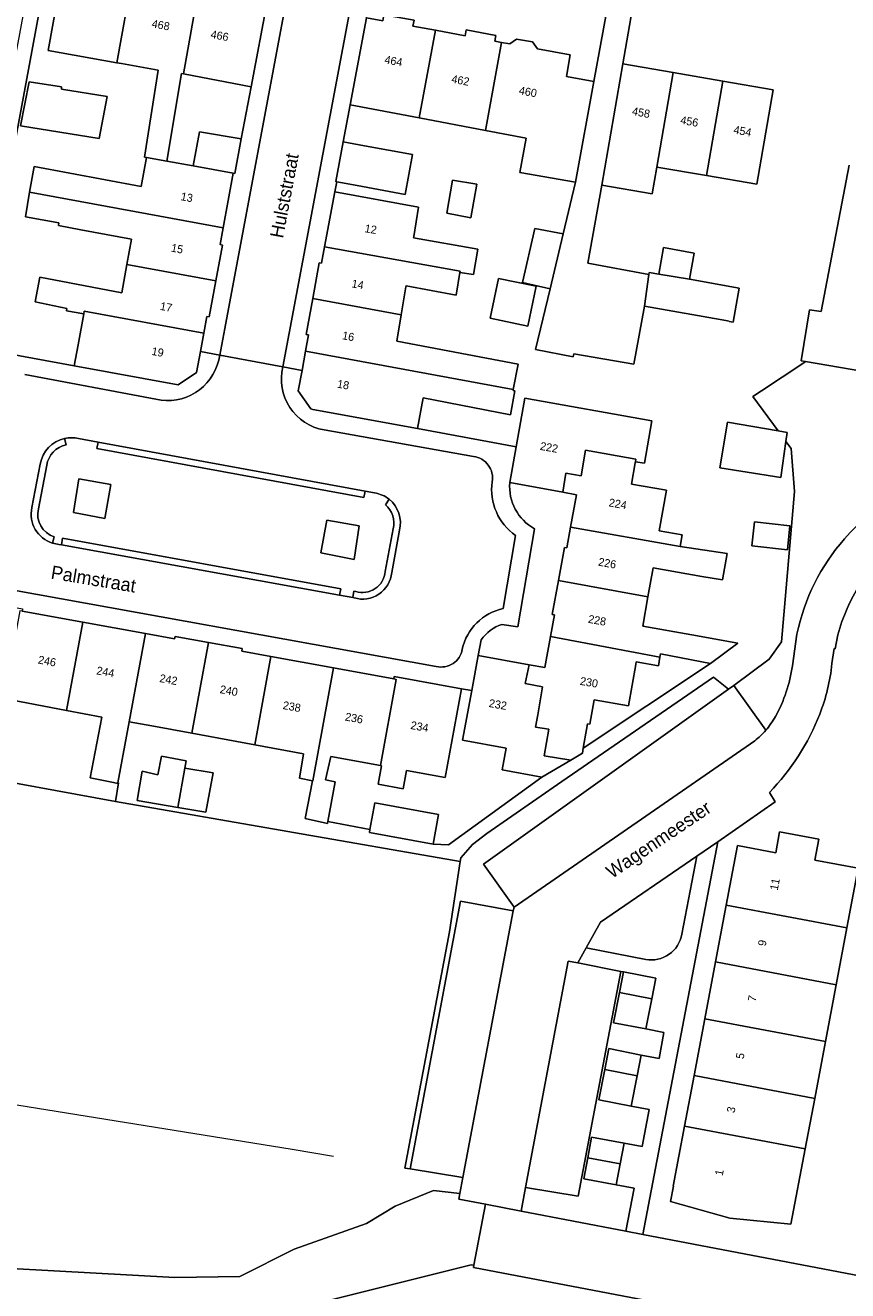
# Model space of a CAD drawing. Header units: metres. Extents: x 151448 to 154749, y 463108 to 465296.
# Tile 159 of 256: x 153050 to 153127, y 463218 to 463336. Entities that reach past the tile are written whole.
import ezdxf
from ezdxf.enums import TextEntityAlignment as Align

# ---------------------------------------------------------------- set-up
doc = ezdxf.new("R2010")
doc.units = ezdxf.units.M
for name, color, linetype, lineweight in [('B-PV-GR-GROENVOORZIENING-GV', 253, 'Continuous', 9), ('B-PV-GR-HAAG-GV', 253, 'Continuous', 9), ('B-PV-IE-TERREINAFSCHEIDING_KUNSTMATIG_HEKWERK-G', 253, 'Continuous', 9), ('B-PV-IE-TERREINAFSCHEIDING_KUNSTMATIG_MUUR-G', 253, 'Continuous', 9), ('B-PV-KW-KUNSTWERK_GELUIDSWERING_SCHERM-G', 253, 'Continuous', 9), ('B-PV-OG-BEBOUWING-GV', 1, 'Continuous', 9), ('B-PV-OG-BEBOUWING-T18', 2, 'Continuous', 9), ('B-PV-OG-TERREIN_BEGROEID-GV', 253, 'Continuous', 9), ('B-PV-OG-TERREIN_ERF-GV', 253, 'Continuous', 9), ('B-PV-OG-TOPOGRAFIE-T18', 2, 'Continuous', 9), ('B-PV-VH-HALFVERHARDING_GRIND-GV', 253, 'Continuous', 9), ('B-PV-VH-ONVERHARD_ZAND-GV', 253, 'Continuous', 9), ('B-PV-VH-OPENVERHARDING_BETONELEMENT-GV', 253, 'Continuous', 9), ('B-PV-VH-OPENVERHARDING_BETONSTRAATSTEEN-GV', 253, 'Continuous', 9), ('B-PV-VH-OPENVERHARDING_STRAATBAKSTEEN-GV', 253, 'Continuous', 9), ('B-PV-VH-OPENVERHARDING_TEGEL-GV', 253, 'Continuous', 9)]:
    doc.layers.add(name, color=color, linetype=linetype, lineweight=lineweight)
doc.styles.add('Drong', font='txt', dxfattribs={"height": 1.8})

msp = doc.modelspace()

# ---------------------------------------------------------------- linework, layer by layer
at = {"layer": 'B-PV-GR-GROENVOORZIENING-GV', "flags": 128}
for points in [[(153122.818, 463304.363), (153122.559, 463304.191), (153118.725, 463301.649), (153117.914, 463301.111), (153120.262, 463297.906), (153121.117, 463297.761), (153120.993, 463296.907), (153121.475, 463296.248), (153121.8, 463292.243), (153120.57, 463278.183), (153119.43, 463276.571), (153116.129, 463274.124), (153119.102, 463269.937)], [(153136.995, 463294.017), (153137.758, 463298.18), (153138.315, 463301.22), (153138.404, 463301.704), (153122.818, 463304.363)], [(153053.792, 463296.597), (153053.658, 463297.192)], [(153051.381, 463294.786), (153050.606, 463290.734)], [(153051.202, 463290.608), (153051.981, 463294.68)], [(153083.953, 463291.505), (153083.605, 463291.001)], [(153052.532, 463287.414), (153052.687, 463288.005)], [(153084.324, 463288.744), (153083.588, 463284.754)], [(153084.192, 463284.669), (153084.92, 463288.613)], [(153080.827, 463282.894), (153080.664, 463282.923), (153080.555, 463282.323), (153080.686, 463282.299)], [(153121.593, 463275.944), (153122.023, 463278.917)], [(153111.276, 463250.899), (153112.661, 463258.195), (153103.679, 463252.012), (153102.353, 463249.608)], [(153102.353, 463249.608), (153107.906, 463248.54)]]:
    msp.add_lwpolyline(points, dxfattribs=at)
at = {"layer": 'B-PV-GR-GROENVOORZIENING-GV'}
for points in [[(153053.658, 463297.192, 0.3072779), (153051.381, 463294.786)], [(153051.981, 463294.68, -0.307399), (153053.792, 463296.597)], [(153126.46, 463287.813, -0.1626806), (153136.995, 463294.017)], [(153050.606, 463290.734, 0.3943224), (153052.532, 463287.414)], [(153052.687, 463288.005, -0.3929061), (153051.202, 463290.608)], [(153083.605, 463291.001, -0.2883866), (153084.324, 463288.744)], [(153084.92, 463288.613, 0.2915068), (153083.953, 463291.505)], [(153122.023, 463278.917, -0.1302803), (153126.46, 463287.813)], [(153080.686, 463282.299, 0.467953), (153084.192, 463284.669)], [(153083.588, 463284.754, -0.4758808), (153080.827, 463282.894)], [(153120.011, 463271.229, 0.0928976), (153121.593, 463275.944)], [(153119.102, 463269.937, 0.0504074), (153120.011, 463271.229)], [(153107.906, 463248.54, 0.4169837), (153111.276, 463250.899)]]:
    msp.add_lwpolyline(points, format="xyb", dxfattribs=at)
at = {"layer": 'B-PV-GR-GROENVOORZIENING-GV', "flags": 128}
for points in [[(153056.663, 463296.252), (153081.603, 463291.665), (153081.718, 463292.264), (153056.774, 463296.852)], [(153079.427, 463283.148), (153053.458, 463287.863), (153053.349, 463287.263), (153079.322, 463282.547)], [(153095.54, 463253.063), (153095.609, 463253.429), (153092.757, 463257.449), (153115.642, 463273.777), (153114.233, 463274.909), (153100.073, 463265.156), (153093.069, 463260.288), (153091.74, 463259.266), (153090.637, 463258.021), (153090.586, 463257.679), (153089.6, 463251.113), (153085.42, 463229.049), (153085.904, 463228.97), (153090.626, 463253.98)], [(153104.075, 463238.267), (153104.455, 463240.208), (153107.489, 463239.613), (153109.167, 463239.284), (153109.602, 463241.716), (153107.924, 463242.044), (153104.902, 463242.634), (153105.453, 463245.456), (153105.827, 463247.374), (153105.568, 463247.425), (153101.59, 463226.425), (153096.673, 463227.229), (153096.26, 463225.039), (153106.049, 463223.169), (153106.835, 463227.178), (153105.159, 463227.489), (153102.13, 463228.051), (153102.491, 463229.998), (153102.853, 463231.946), (153105.882, 463231.385), (153107.571, 463231.072), (153108.221, 463234.52), (153106.554, 463234.846), (153103.521, 463235.44)]]:
    msp.add_lwpolyline(points, close=True, dxfattribs=at)
at = {"layer": 'B-PV-GR-HAAG-GV', "flags": 128}
for points in [[(153056.663, 463296.252), (153081.603, 463291.665), (153081.718, 463292.264), (153056.774, 463296.852)], [(153053.458, 463287.863), (153053.349, 463287.263), (153079.322, 463282.547), (153079.427, 463283.148)]]:
    msp.add_lwpolyline(points, close=True, dxfattribs=at)
for points in [[(153083.953, 463291.505), (153083.605, 463291.001)], [(153084.324, 463288.744), (153083.588, 463284.754)], [(153084.192, 463284.669), (153084.92, 463288.613)], [(153080.827, 463282.894), (153080.664, 463282.923), (153080.555, 463282.323), (153080.686, 463282.299)]]:
    msp.add_lwpolyline(points, dxfattribs=at)
at = {"layer": 'B-PV-GR-HAAG-GV'}
for points in [[(153083.605, 463291.001, -0.2883866), (153084.324, 463288.744)], [(153084.92, 463288.613, 0.2915068), (153083.953, 463291.505)], [(153080.686, 463282.299, 0.467953), (153084.192, 463284.669)], [(153083.588, 463284.754, -0.4758808), (153080.827, 463282.894)]]:
    msp.add_lwpolyline(points, format="xyb", dxfattribs=at)
at = {"layer": 'B-PV-IE-TERREINAFSCHEIDING_KUNSTMATIG_HEKWERK-G', "flags": 128}
for points in [[(153120.262, 463297.906), (153117.914, 463301.111)], [(153116.129, 463274.124), (153119.43, 463276.571), (153120.57, 463278.183), (153121.8, 463292.243)], [(153090.586, 463257.679), (153090.637, 463258.021), (153091.74, 463259.266), (153093.069, 463260.288), (153100.073, 463265.156), (153114.233, 463274.909), (153115.642, 463273.777)], [(153085.42, 463229.049), (153089.6, 463251.113), (153090.586, 463257.679)]]:
    msp.add_lwpolyline(points, dxfattribs=at)
at = {"layer": 'B-PV-IE-TERREINAFSCHEIDING_KUNSTMATIG_MUUR-G', "flags": 128}
msp.add_lwpolyline([(153101.341, 463321.116), (153100.182, 463316.297)], dxfattribs=at)
at = {"layer": 'B-PV-KW-KUNSTWERK_GELUIDSWERING_SCHERM-G', "flags": 128}
msp.add_lwpolyline([(152839.87, 463272.223), (152846.259, 463269.959), (152862.885, 463260.259), (152868.859, 463255.739), (152873.862, 463252.173), (152887.128, 463241.862), (152896.385, 463232.87), (152904.847, 463225.371), (152906.198, 463224.833), (152907.968, 463224.611), (152909.086, 463224.859), (152934.702, 463231.29), (152960.857, 463238.308), (152969.599, 463240.35), (152973.711, 463241.226), (152984.511, 463242.528), (152987.925, 463242.644), (152998.115, 463242.724), (153006.849, 463241.91), (153010.422, 463241.435), (153036.412, 463237.025), (153074.896, 463230.836), (153078.757, 463230.172)], dxfattribs=at)
at = {"layer": 'B-PV-OG-BEBOUWING-GV', "flags": 128}
for points in [[(153059.989, 463340.399), (153059.77, 463340.438), (153059.867, 463340.98), (153057.106, 463341.475), (153057.009, 463340.933), (153053.576, 463341.549), (153052.12, 463333.428), (153058.533, 463332.279)], [(153061.3, 463323.438), (153063.194, 463323.092), (153064.563, 463331.262), (153064.745, 463331.227), (153066.19, 463339.287), (153063.811, 463339.714), (153063.908, 463340.255), (153061.147, 463340.75), (153061.05, 463340.209), (153059.989, 463340.399), (153058.533, 463332.279), (153058.954, 463332.203), (153062.388, 463331.587), (153061.109, 463323.472)], [(153071.066, 463330.029), (153072.603, 463338.137), (153071.109, 463338.405), (153071.206, 463338.947), (153068.445, 463339.442), (153068.348, 463338.9), (153066.19, 463339.287), (153064.745, 463331.227)], [(153088.263, 463335.303), (153086.173, 463335.685), (153086.274, 463336.236), (153083.457, 463336.751), (153083.356, 463336.2), (153081.851, 463336.475), (153080.312, 463328.34), (153086.768, 463327.119)], [(153086.768, 463327.119), (153092.948, 463325.95), (153094.45, 463334.173), (153093.808, 463334.29), (153093.906, 463334.826), (153091.154, 463335.333), (153091.055, 463334.793), (153088.263, 463335.303)], [(153094.45, 463334.173), (153092.948, 463325.95), (153096.756, 463325.229), (153096.151, 463322.03), (153101.341, 463321.116), (153103.069, 463330.536), (153100.497, 463331.005), (153100.862, 463333.002), (153097.799, 463333.561), (153097.336, 463334.214), (153095.831, 463334.48), (153095.211, 463334.034)], [(153110.469, 463331.363), (153105.768, 463332.175), (153103.808, 463320.856), (153108.515, 463320.041), (153108.945, 463322.535)], [(153115.088, 463330.566), (153110.469, 463331.363), (153108.945, 463322.535), (153113.564, 463321.738)], [(153113.564, 463321.738), (153118.265, 463320.926), (153119.788, 463329.755), (153115.088, 463330.566)], [(153057.625, 463329.118), (153053.355, 463329.822), (153053.355, 463330.011), (153050.355, 463330.498), (153049.543, 463326.39), (153056.894, 463325.199)], [(153069.393, 463321.961), (153069.554, 463321.932), (153070.15, 463325.174), (153066.231, 463325.824), (153065.651, 463322.644)], [(153079.058, 463321.165), (153080.952, 463320.814), (153085.431, 463319.985), (153086.118, 463323.691), (153081.639, 463324.521), (153079.672, 463324.885), (153078.986, 463321.178)], [(153060.803, 463320.727), (153050.824, 463322.57), (153050.384, 463320.189), (153068.462, 463316.859), (153069.393, 463321.961), (153065.651, 463322.644), (153063.194, 463323.092), (153061.3, 463323.438)], [(153091.58, 463317.798), (153092.148, 463320.933), (153089.878, 463321.311), (153089.351, 463318.217)], [(153068.462, 463316.859), (153050.384, 463320.189), (153050.018, 463317.893), (153053.109, 463317.324), (153053.074, 463317.075), (153055.175, 463316.659), (153059.904, 463315.793), (153059.472, 463313.431), (153067.776, 463311.902), (153068.393, 463315.254), (153068.177, 463315.294)], [(153090.562, 463312.697), (153091.823, 463312.5), (153092.228, 463314.879), (153086.233, 463315.929), (153086.254, 463316.055), (153086.701, 463318.773), (153078.883, 463320.227), (153077.924, 463315.074), (153090.581, 463312.805)], [(153098.993, 463311.163), (153100.182, 463316.297), (153097.563, 463316.781), (153096.399, 463311.764)], [(153085.083, 463308.735), (153085.514, 463311.351), (153085.527, 463311.432), (153090.201, 463310.582), (153090.562, 463312.697), (153090.581, 463312.805), (153077.924, 463315.074), (153077.642, 463313.56), (153077.421, 463313.601), (153076.815, 463310.245)], [(153112.005, 463312.049), (153112.436, 463314.505), (153109.554, 463315.012), (153109.117, 463312.522)], [(153067.776, 463311.902), (153059.472, 463313.431), (153058.99, 463310.799), (153051.345, 463312.249), (153050.912, 463309.951), (153053.858, 463309.329), (153053.831, 463309.113), (153055.436, 463308.828), (153055.482, 463309.082), (153066.644, 463307.026), (153066.936, 463308.592), (153067.159, 463308.55)], [(153097.684, 463311.402), (153094.165, 463312.132), (153093.394, 463308.416), (153096.912, 463307.685)], [(153112.005, 463312.049), (153109.117, 463312.522), (153108.223, 463312.679), (153108.196, 463312.488), (153107.774, 463309.541), (153115.397, 463308.199), (153115.704, 463308.145), (153115.699, 463308.119), (153116.07, 463308.054), (153116.628, 463311.237)], [(153084.68, 463306.285), (153085.083, 463308.735), (153076.815, 463310.245), (153076.212, 463306.899), (153076.437, 463306.858), (153076.155, 463305.334), (153095.536, 463301.747), (153095.991, 463304.113)], [(153054.542, 463303.975), (153064.265, 463302.184), (153065.961, 463303.355), (153066.325, 463305.312), (153066.644, 463307.026), (153055.482, 463309.082), (153055.436, 463308.828), (153054.904, 463305.941)], [(153086.612, 463298.118), (153087.115, 463300.975), (153095.266, 463299.41), (153095.694, 463301.64), (153095.522, 463301.673), (153095.536, 463301.747), (153076.155, 463305.334), (153075.821, 463303.53), (153075.468, 463301.629), (153076.629, 463299.944), (153076.84, 463299.905)], [(153100.16, 463292.161), (153100.452, 463293.946), (153101.881, 463293.7), (153102.27, 463296.087), (153106.979, 463295.24), (153106.94, 463295.021), (153107.779, 463294.872), (153108.482, 463298.838), (153096.627, 463300.967), (153095.808, 463296.404), (153095.208, 463293.063)], [(153120.993, 463296.907), (153121.117, 463297.761), (153120.262, 463297.906), (153115.542, 463298.704), (153114.817, 463294.441), (153120.503, 463293.541)], [(153111.127, 463287.11), (153111.318, 463288.181), (153109.158, 463288.563), (153109.829, 463292.348), (153106.568, 463292.925), (153106.923, 463294.927), (153106.94, 463295.021), (153106.979, 463295.24), (153102.27, 463296.087), (153101.881, 463293.7), (153100.452, 463293.946), (153100.16, 463292.161), (153101.444, 463291.927), (153100.892, 463288.911)], [(153121.142, 463286.787), (153121.369, 463289.029), (153118.044, 463289.39), (153117.812, 463287.154)], [(153108.113, 463282.403), (153108.593, 463285.109), (153113.133, 463284.312), (153115.082, 463283.974), (153115.511, 463286.461), (153111.127, 463287.11), (153100.892, 463288.911), (153100.538, 463286.976), (153100.31, 463287.018), (153099.745, 463283.917)], [(153116.502, 463278.074), (153112.196, 463278.837), (153107.625, 463279.647), (153108.113, 463282.403), (153099.745, 463283.917), (153099.17, 463280.757), (153099.392, 463280.717), (153099.021, 463278.691), (153109.229, 463276.764), (153109.285, 463277.08), (153113.954, 463276.179)], [(153047.994, 463272.904), (153053.84, 463271.796), (153055.344, 463280.036), (153049.696, 463281.062), (153049.489, 463281.099)], [(153058.633, 463265.042), (153059.694, 463270.729), (153061.198, 463278.973), (153055.344, 463280.036), (153053.84, 463271.796), (153057.127, 463271.172), (153056.026, 463265.485), (153058.215, 463265.051), (153058.62, 463264.971)], [(153061.782, 463270.346), (153065.546, 463269.655), (153067.093, 463278.134), (153063.966, 463278.704), (153063.925, 463278.478), (153061.198, 463278.973), (153059.694, 463270.729)], [(153109.085, 463275.949), (153109.229, 463276.764), (153099.021, 463278.691), (153098.489, 463275.788), (153097.014, 463276.057), (153096.66, 463274.313), (153098.267, 463274.006), (153097.816, 463271.368), (153097.624, 463270.244), (153098.86, 463270.03), (153098.422, 463267.563), (153100.897, 463267.154), (153101.995, 463267.813), (153102.077, 463268.274), (153102.479, 463270.541), (153102.676, 463270.506), (153103.08, 463272.785), (153106.283, 463272.217), (153106.969, 463276.091), (153107.009, 463276.317)], [(153072.905, 463276.84), (153070.184, 463277.339), (153070.225, 463277.563), (153067.093, 463278.134), (153065.546, 463269.655), (153071.399, 463268.583)], [(153071.399, 463268.583), (153075.969, 463267.745), (153075.586, 463265.473), (153076.802, 463265.23), (153076.834, 463265.224), (153078.758, 463275.767), (153072.905, 463276.84)], [(153091.655, 463273.638), (153090.795, 463269.013), (153094.876, 463268.254), (153094.501, 463266.239), (153098.22, 463265.547), (153100.897, 463267.154), (153098.422, 463267.563), (153098.86, 463270.03), (153097.624, 463270.244), (153097.816, 463271.368), (153098.267, 463274.006), (153096.66, 463274.313), (153097.014, 463276.057), (153092.266, 463276.922)], [(153078.758, 463275.767), (153076.834, 463265.224), (153076.802, 463265.23), (153076.099, 463261.689), (153078.207, 463261.23), (153078.24, 463261.414), (153078.91, 463265.121), (153078.018, 463265.311), (153078.511, 463267.481), (153083.14, 463266.635), (153084.61, 463274.695), (153084.388, 463274.735)], [(153083.14, 463266.635), (153083.242, 463266.617), (153082.928, 463264.902), (153085.26, 463264.476), (153085.573, 463266.191), (153089.183, 463265.531), (153090.697, 463273.813), (153084.429, 463274.959), (153084.388, 463274.735), (153084.61, 463274.695)], [(153064.23, 463262.74), (153064.864, 463266.403), (153064.999, 463267.078), (153062.702, 463267.511), (153062.35, 463265.782), (153060.891, 463266.106), (153060.431, 463263.39)], [(153064.864, 463266.403), (153064.23, 463262.74), (153066.836, 463262.294), (153067.513, 463265.97)], [(153088.047, 463259.314), (153088.55, 463262.063), (153082.608, 463263.149), (153082.153, 463260.66), (153082.105, 463260.4)], [(153115.424, 463253.611), (153126.683, 463251.484), (153127.735, 463257.05), (153123.697, 463257.813), (153124.068, 463259.775), (153120.404, 463260.467), (153120.034, 463258.507), (153116.476, 463259.179)], [(153114.422, 463248.305), (153125.68, 463246.177), (153126.683, 463251.484), (153115.424, 463253.611)], [(153125.68, 463246.177), (153114.422, 463248.305), (153113.419, 463242.999), (153124.678, 463240.871)], [(153108.475, 463244.865), (153108.85, 463246.783), (153105.827, 463247.374), (153105.453, 463245.456)], [(153108.475, 463244.865), (153105.453, 463245.456), (153104.902, 463242.634), (153107.924, 463242.044)], [(153123.675, 463235.565), (153124.678, 463240.871), (153113.419, 463242.999), (153112.417, 463237.693)], [(153107.489, 463239.613), (153104.455, 463240.208), (153104.075, 463238.267), (153107.108, 463237.672)], [(153107.108, 463237.672), (153104.075, 463238.267), (153103.521, 463235.44), (153106.554, 463234.846)], [(153122.784, 463230.849), (153123.675, 463235.565), (153112.417, 463237.693), (153111.525, 463232.976)], [(153111.525, 463232.976), (153110.467, 463227.375), (153110.481, 463227.371), (153110.21, 463225.938), (153115.751, 463224.364), (153121.454, 463223.808), (153122.784, 463230.849)], [(153105.882, 463231.385), (153102.853, 463231.946), (153102.491, 463229.998), (153105.521, 463229.437)], [(153102.491, 463229.998), (153102.13, 463228.051), (153105.159, 463227.489), (153105.521, 463229.437)]]:
    msp.add_lwpolyline(points, close=True, dxfattribs=at)
msp.add_lwpolyline([(153126.887, 463322.701), (153124.268, 463309.048), (153123.199, 463309.199), (153122.405, 463304.433), (153122.818, 463304.363), (153138.404, 463301.704)], dxfattribs=at)
at = {"layer": 'B-PV-OG-TERREIN_BEGROEID-GV'}
for points in [[(153053.792, 463296.597, 0.307399), (153051.981, 463294.68)], [(153054.945, 463297.188, 0.1103355), (153053.658, 463297.192)], [(153083.953, 463291.505, 0.1349082), (153082.568, 463292.108)], [(153051.202, 463290.608, 0.3929061), (153052.687, 463288.005)], [(153084.324, 463288.744, 0.2883866), (153083.605, 463291.001)], [(153052.532, 463287.414, 0.0535137), (153053.13, 463287.302)], [(153080.827, 463282.894, 0.4758808), (153083.588, 463284.754)]]:
    msp.add_lwpolyline(points, format="xyb", dxfattribs=at)
at = {"layer": 'B-PV-OG-TERREIN_BEGROEID-GV', "flags": 128}
for points in [[(153053.658, 463297.192), (153053.792, 463296.597)], [(153082.568, 463292.108), (153081.718, 463292.264), (153081.603, 463291.665), (153056.663, 463296.252), (153056.774, 463296.852), (153054.945, 463297.188)], [(153051.981, 463294.68), (153051.202, 463290.608)], [(153083.605, 463291.001), (153083.953, 463291.505)], [(153052.687, 463288.005), (153052.532, 463287.414)], [(153083.588, 463284.754), (153084.324, 463288.744)], [(153053.13, 463287.302), (153053.349, 463287.263), (153053.458, 463287.863), (153079.427, 463283.148), (153079.322, 463282.547), (153080.555, 463282.323), (153080.664, 463282.923), (153080.827, 463282.894)]]:
    msp.add_lwpolyline(points, dxfattribs=at)
for points in [[(153054.491, 463290.286), (153054.993, 463293.421), (153057.955, 463292.88), (153057.414, 463289.712)], [(153081.165, 463289.042), (153080.676, 463285.899), (153077.585, 463286.518), (153078.126, 463289.557)]]:
    msp.add_lwpolyline(points, close=True, dxfattribs=at)
at = {"layer": 'B-PV-OG-TERREIN_ERF-GV', "flags": 128}
for points in [[(153029.266, 463324.87), (153023.024, 463325.998), (153017.259, 463327.039), (153010.986, 463328.172), (152999.116, 463330.526), (152993.43, 463331.542), (152986.971, 463332.696), (152986.669, 463331.005), (152988.617, 463330.644), (152991.879, 463330.04), (152997.313, 463328.993), (152999.377, 463328.59), (153000, 463328.496), (153002.466, 463328.123), (153048.114, 463319.892), (153053.853, 463351.014), (153052.432, 463351.283), (153050.741, 463342.074), (153049.285, 463334.147), (153046.932, 463321.68), (153034.909, 463323.851)], [(153103.808, 463320.856), (153105.768, 463332.175), (153107.384, 463341.507), (153105.156, 463341.913), (153103.069, 463330.536), (153101.341, 463321.116), (153100.182, 463316.297), (153098.993, 463311.163), (153097.6, 463305.498), (153101.143, 463304.797), (153101.204, 463305.078), (153106.785, 463304.113), (153107.774, 463309.541), (153108.196, 463312.488), (153102.499, 463313.545)], [(153071.066, 463330.029), (153064.745, 463331.227), (153064.563, 463331.262), (153063.194, 463323.092), (153065.651, 463322.644), (153066.231, 463325.824), (153070.15, 463325.174)], [(153057.625, 463329.118), (153056.894, 463325.199), (153049.543, 463326.39), (153050.355, 463330.498), (153053.355, 463330.011), (153053.355, 463329.822)], [(153091.58, 463317.798), (153089.351, 463318.217), (153089.878, 463321.311), (153092.148, 463320.933)], [(153097.684, 463311.402), (153096.912, 463307.685), (153093.394, 463308.416), (153094.165, 463312.132)], [(153121.142, 463286.787), (153117.812, 463287.154), (153118.044, 463289.39), (153121.369, 463289.029)], [(153109.229, 463276.764), (153109.085, 463275.949), (153107.009, 463276.317), (153106.969, 463276.091), (153106.283, 463272.217), (153103.08, 463272.785), (153102.676, 463270.506), (153102.479, 463270.541), (153102.077, 463268.274), (153113.954, 463276.179), (153109.285, 463277.08)], [(153090.697, 463273.813), (153089.183, 463265.531), (153085.573, 463266.191), (153085.26, 463264.476), (153082.928, 463264.902), (153083.242, 463266.617), (153083.14, 463266.635), (153078.511, 463267.481), (153078.018, 463265.311), (153078.91, 463265.121), (153078.24, 463261.414), (153082.153, 463260.66), (153082.608, 463263.149), (153088.55, 463262.063), (153088.047, 463259.314), (153089.483, 463259.232), (153098.22, 463265.547), (153094.501, 463266.239), (153094.876, 463268.254), (153090.795, 463269.013), (153091.655, 463273.638)], [(153064.864, 463266.403), (153067.513, 463265.97), (153066.836, 463262.294), (153064.23, 463262.74), (153060.431, 463263.39), (153060.891, 463266.106), (153062.35, 463265.782), (153062.702, 463267.511), (153064.999, 463267.078)], [(153122.784, 463230.849), (153121.454, 463223.808), (153115.751, 463224.364), (153110.21, 463225.938), (153110.481, 463227.371), (153110.467, 463227.375), (153111.525, 463232.976), (153112.417, 463237.693), (153113.419, 463242.999), (153114.422, 463248.305), (153115.424, 463253.611), (153116.476, 463259.179), (153120.034, 463258.507), (153120.404, 463260.467), (153124.068, 463259.775), (153123.697, 463257.813), (153127.735, 463257.05), (153126.683, 463251.484), (153125.68, 463246.177), (153124.678, 463240.871), (153123.675, 463235.565)]]:
    msp.add_lwpolyline(points, close=True, dxfattribs=at)
for points in [[(153071.542, 463347.552), (153066.632, 463348.835), (153065.788, 463349.049), (153065.771, 463348.909), (153061.811, 463349.609), (153061.792, 463349.511), (153053.853, 463351.014), (153048.114, 463319.892), (153002.466, 463328.123)], [(153081.851, 463336.475), (153083.356, 463336.2), (153083.457, 463336.751), (153086.274, 463336.236), (153086.173, 463335.685), (153088.263, 463335.303), (153091.055, 463334.793), (153091.154, 463335.333), (153093.906, 463334.826), (153093.808, 463334.29), (153094.45, 463334.173), (153095.211, 463334.034), (153095.831, 463334.48), (153097.336, 463334.214), (153097.799, 463333.561), (153100.862, 463333.002), (153100.497, 463331.005), (153103.069, 463330.536), (153105.156, 463341.913), (153104.743, 463341.988), (153104.69, 463341.693), (153091.966, 463344.036), (153090.05, 463344.46), (153087.43, 463345.024)], [(153046.727, 463305.414), (153054.542, 463303.975), (153054.904, 463305.941), (153055.436, 463308.828), (153053.831, 463309.113), (153053.858, 463309.329), (153050.912, 463309.951), (153051.345, 463312.249), (153058.99, 463310.799), (153059.472, 463313.431), (153059.904, 463315.793), (153055.175, 463316.659), (153053.074, 463317.075), (153053.109, 463317.324), (153050.018, 463317.893), (153050.384, 463320.189), (153050.824, 463322.57), (153060.803, 463320.727), (153061.3, 463323.438), (153061.109, 463323.472), (153062.388, 463331.587), (153058.954, 463332.203), (153058.533, 463332.279), (153052.12, 463333.428), (153053.576, 463341.549)], [(153107.384, 463341.507), (153105.768, 463332.175), (153110.469, 463331.363), (153115.088, 463330.566), (153119.788, 463329.755), (153118.265, 463320.926), (153113.564, 463321.738), (153108.945, 463322.535), (153108.515, 463320.041), (153103.808, 463320.856), (153102.499, 463313.545), (153108.196, 463312.488), (153108.223, 463312.679), (153109.117, 463312.522), (153109.554, 463315.012), (153112.436, 463314.505), (153112.005, 463312.049), (153116.628, 463311.237), (153116.07, 463308.054), (153115.699, 463308.119), (153115.704, 463308.145), (153115.397, 463308.199), (153107.774, 463309.541), (153106.785, 463304.113), (153101.204, 463305.078), (153101.143, 463304.797), (153097.6, 463305.498), (153098.993, 463311.163), (153096.399, 463311.764), (153097.563, 463316.781), (153100.182, 463316.297), (153101.341, 463321.116), (153096.151, 463322.03), (153096.756, 463325.229), (153092.948, 463325.95), (153086.768, 463327.119), (153080.312, 463328.34), (153079.672, 463324.885), (153081.639, 463324.521), (153086.118, 463323.691), (153085.431, 463319.985), (153080.952, 463320.814), (153079.058, 463321.165), (153078.883, 463320.227), (153086.701, 463318.773), (153086.254, 463316.055), (153086.233, 463315.929), (153092.228, 463314.879), (153091.823, 463312.5), (153090.562, 463312.697), (153090.201, 463310.582), (153085.527, 463311.432), (153085.514, 463311.351), (153085.083, 463308.735), (153084.68, 463306.285), (153095.991, 463304.113), (153095.536, 463301.747), (153095.522, 463301.673), (153095.694, 463301.64), (153095.266, 463299.41), (153087.115, 463300.975), (153086.612, 463298.118), (153095.808, 463296.404), (153096.627, 463300.967), (153108.482, 463298.838), (153107.779, 463294.872), (153106.94, 463295.021), (153106.923, 463294.927), (153106.568, 463292.925), (153109.829, 463292.348), (153109.158, 463288.563), (153111.318, 463288.181), (153111.127, 463287.11), (153115.511, 463286.461), (153115.082, 463283.974), (153113.133, 463284.312), (153108.593, 463285.109), (153108.113, 463282.403), (153107.625, 463279.647), (153112.196, 463278.837), (153116.502, 463278.074), (153113.954, 463276.179), (153102.077, 463268.274), (153101.995, 463267.813), (153100.897, 463267.154), (153098.22, 463265.547), (153089.483, 463259.232), (153088.047, 463259.314), (153082.105, 463260.4), (153082.153, 463260.66), (153078.24, 463261.414), (153078.207, 463261.23), (153076.099, 463261.689), (153076.802, 463265.23), (153075.586, 463265.473), (153075.969, 463267.745), (153071.399, 463268.583), (153065.546, 463269.655), (153061.782, 463270.346), (153059.694, 463270.729), (153058.633, 463265.042), (153058.68, 463265.034), (153058.396, 463263.281), (153090.586, 463257.679), (153090.637, 463258.021), (153091.74, 463259.266), (153093.069, 463260.288), (153100.073, 463265.156), (153114.233, 463274.909), (153115.642, 463273.777), (153116.129, 463274.124), (153119.43, 463276.571), (153120.57, 463278.183), (153121.8, 463292.243), (153121.475, 463296.248), (153120.993, 463296.907), (153120.503, 463293.541), (153114.817, 463294.441), (153115.542, 463298.704), (153120.262, 463297.906), (153117.914, 463301.111), (153118.725, 463301.649), (153122.559, 463304.191), (153122.818, 463304.363), (153122.405, 463304.433), (153123.199, 463309.199), (153124.268, 463309.048), (153126.887, 463322.701)], [(153097.014, 463276.057), (153098.489, 463275.788), (153099.021, 463278.691), (153099.392, 463280.717), (153099.17, 463280.757), (153099.745, 463283.917), (153100.31, 463287.018), (153100.538, 463286.976), (153100.892, 463288.911), (153101.444, 463291.927), (153100.16, 463292.161), (153095.208, 463293.063)], [(153097.512, 463288.758), (153095.957, 463279.592), (153094.481, 463279.824)], [(153058.396, 463263.281), (153000, 463273.989), (152998.743, 463274.223), (152968.993, 463279.769)], [(153092.537, 463278.381), (153092.266, 463276.922), (153097.014, 463276.057)], [(153125.584, 463277.559), (153125.485, 463277.572), (153125.291, 463276.159)], [(153000, 463273.989), (153058.396, 463263.281), (153058.68, 463265.034), (153058.633, 463265.042), (153058.62, 463264.971), (153058.215, 463265.051), (153056.026, 463265.485), (153057.127, 463271.172), (153053.84, 463271.796), (153047.994, 463272.904)], [(153107.642, 463222.865), (153194.237, 463206.323), (153217.048, 463217.107), (153236.257, 463258.818), (153221.222, 463265.675)], [(152970.41, 463222.516), (152980.429, 463223.886), (152989.165, 463225.941), (152995.331, 463226.883), (153002.322, 463227.232), (153008.145, 463226.633), (153017.908, 463223.722), (153027.243, 463222.009), (153038.633, 463220.382), (153048.7, 463219.691), (153063.944, 463218.834), (153070.025, 463218.92), (153075.077, 463221.489), (153081.843, 463223.886), (153084.498, 463225.513), (153088.095, 463226.969), (153090.558, 463226.686), (153090.837, 463228.166), (153085.904, 463228.97), (153085.42, 463229.049), (153089.6, 463251.113), (153090.586, 463257.679), (153058.396, 463263.281)], [(153119.443, 463264.122), (153119.994, 463263.261), (153114.629, 463259.531), (153107.642, 463222.865)], [(153230.1, 463193.416), (153091.819, 463219.765), (153091.86, 463219.98), (153091.62, 463220.026), (153078.406, 463216.72), (153066.53, 463214.973), (153049.935, 463215.461), (153032.364, 463217.007), (153022.644, 463218.722), (153013.777, 463221), (153006.537, 463222.301), (153001.982, 463223.196), (152996.776, 463223.196), (152989.942, 463222.464), (152982.784, 463220.837), (152973.871, 463218.629)]]:
    msp.add_lwpolyline(points, dxfattribs=at)
at = {"layer": 'B-PV-OG-TERREIN_ERF-GV'}
for points in [[(153095.208, 463293.063, 0.2936621), (153097.512, 463288.758)], [(153130.463, 463286.537, 0.1680752), (153125.584, 463277.559)], [(153094.481, 463279.824, 0.1609258), (153092.537, 463278.381)], [(153125.291, 463276.159, -0.0676959), (153124.146, 463271.445)], [(153124.146, 463271.445, -0.0996002), (153119.443, 463264.122)]]:
    msp.add_lwpolyline(points, format="xyb", dxfattribs=at)
at = {"layer": 'B-PV-VH-HALFVERHARDING_GRIND-GV', "flags": 128}
msp.add_lwpolyline([(153119.102, 463269.937), (153116.129, 463274.124), (153115.642, 463273.777), (153092.757, 463257.449), (153095.609, 463253.429), (153118.084, 463268.96)], dxfattribs=at)
at = {"layer": 'B-PV-VH-HALFVERHARDING_GRIND-GV'}
msp.add_lwpolyline([(153118.084, 463268.96, 0.0456257), (153119.102, 463269.937)], format="xyb", dxfattribs=at)
at = {"layer": 'B-PV-VH-HALFVERHARDING_GRIND-GV', "flags": 128}
for points in [[(153085.904, 463228.97), (153090.837, 463228.166), (153095.54, 463253.063), (153090.626, 463253.98)], [(153096.673, 463227.229), (153101.59, 463226.425), (153105.568, 463247.425), (153101.568, 463248.207), (153100.658, 463248.378)]]:
    msp.add_lwpolyline(points, close=True, dxfattribs=at)
at = {"layer": 'B-PV-VH-ONVERHARD_ZAND-GV', "flags": 128}
msp.add_lwpolyline([(153078.406, 463216.72), (153091.62, 463220.026), (153091.86, 463219.98), (153092.953, 463225.671), (153090.456, 463226.148), (153090.558, 463226.686), (153088.095, 463226.969), (153084.498, 463225.513), (153081.843, 463223.886), (153075.077, 463221.489), (153070.025, 463218.92), (153063.944, 463218.834), (153048.7, 463219.691), (153038.633, 463220.382), (153027.243, 463222.009), (153017.908, 463223.722), (153008.145, 463226.633), (153002.322, 463227.232), (152995.331, 463226.883), (152989.165, 463225.941), (152980.429, 463223.886), (152970.41, 463222.516)], dxfattribs=at)
at = {"layer": 'B-PV-VH-OPENVERHARDING_BETONELEMENT-GV', "flags": 128}
msp.add_lwpolyline([(153231.51, 463201.45), (153225.82, 463202.528), (153225.42, 463200.418), (153210.65, 463203.215), (153196.521, 463205.89), (153194.237, 463206.323), (153107.642, 463222.865), (153106.049, 463223.169), (153096.26, 463225.039), (153092.953, 463225.671), (153091.86, 463219.98), (153091.819, 463219.765), (153230.1, 463193.416)], close=True, dxfattribs=at)
at = {"layer": 'B-PV-VH-OPENVERHARDING_BETONSTRAATSTEEN-GV', "flags": 128}
msp.add_lwpolyline([(153074.025, 463303.867), (153080.904, 463340.481), (153075.024, 463341.695), (153068.599, 463307.462), (153068.132, 463304.973)], close=True, dxfattribs=at)
at = {"layer": 'B-PV-VH-OPENVERHARDING_BETONSTRAATSTEEN-GV'}
for points in [[(153136.995, 463294.017, 0.1626806), (153126.46, 463287.813)], [(153126.46, 463287.813, 0.1302803), (153122.023, 463278.917)], [(153125.584, 463277.559, -0.1680752), (153130.463, 463286.537)], [(153124.146, 463271.445, 0.0676959), (153125.291, 463276.159)], [(153121.593, 463275.944, -0.0928976), (153120.011, 463271.229)], [(153119.443, 463264.122, 0.0996002), (153124.146, 463271.445)], [(153120.011, 463271.229, -0.0504074), (153119.102, 463269.937)], [(153119.102, 463269.937, -0.0456257), (153118.084, 463268.96)]]:
    msp.add_lwpolyline(points, format="xyb", dxfattribs=at)
at = {"layer": 'B-PV-VH-OPENVERHARDING_BETONSTRAATSTEEN-GV', "flags": 128}
for points in [[(153122.023, 463278.917), (153121.593, 463275.944)], [(153125.291, 463276.159), (153125.485, 463277.572), (153125.584, 463277.559)], [(153118.084, 463268.96), (153095.609, 463253.429)], [(153095.609, 463253.429), (153095.54, 463253.063), (153090.837, 463228.166), (153090.558, 463226.686), (153090.456, 463226.148), (153092.953, 463225.671), (153096.26, 463225.039), (153096.673, 463227.229), (153100.658, 463248.378), (153101.568, 463248.207), (153102.353, 463249.608), (153103.679, 463252.012), (153112.661, 463258.195), (153114.629, 463259.531), (153119.994, 463263.261), (153119.443, 463264.122)]]:
    msp.add_lwpolyline(points, dxfattribs=at)
at = {"layer": 'B-PV-VH-OPENVERHARDING_STRAATBAKSTEEN-GV'}
for points in [[(153068.045, 463304.513, -0.4117845), (153062.166, 463300.848)], [(153077.874, 463297.985, -0.4329631), (153074.025, 463303.867)], [(153051.381, 463294.786, -0.3072779), (153053.658, 463297.192)], [(153053.658, 463297.192, -0.1103355), (153054.945, 463297.188)], [(153093.569, 463293.137, 0.4301167), (153091.827, 463295.508)], [(153095.751, 463288.125, -0.2797018), (153093.569, 463293.137)], [(153082.568, 463292.108, -0.1349082), (153083.953, 463291.505)], [(153052.532, 463287.414, -0.3943224), (153050.606, 463290.734)], [(153083.953, 463291.505, -0.2915068), (153084.92, 463288.613)], [(153053.13, 463287.302, -0.0535137), (153052.532, 463287.414)], [(153084.192, 463284.669, -0.467953), (153080.686, 463282.299)], [(153090.781, 463277.502, -0.2955856), (153094.593, 463281.302)], [(153088.351, 463275.902, 0.4377512), (153090.781, 463277.502)]]:
    msp.add_lwpolyline(points, format="xyb", dxfattribs=at)
at = {"layer": 'B-PV-VH-OPENVERHARDING_STRAATBAKSTEEN-GV', "flags": 128}
for points in [[(153074.025, 463303.867), (153068.132, 463304.973), (153068.045, 463304.513)], [(153062.166, 463300.848), (153049.953, 463303.151)], [(153091.827, 463295.508), (153077.874, 463297.985)], [(153054.945, 463297.188), (153056.774, 463296.852), (153081.718, 463292.264), (153082.568, 463292.108)], [(153050.606, 463290.734), (153051.381, 463294.786)], [(153084.92, 463288.613), (153084.192, 463284.669)], [(153094.593, 463281.302), (153095.751, 463288.125)], [(153080.686, 463282.299), (153080.555, 463282.323), (153079.322, 463282.547), (153053.349, 463287.263), (153053.13, 463287.302)], [(153046.277, 463283.497), (153088.351, 463275.902)]]:
    msp.add_lwpolyline(points, dxfattribs=at)
at = {"layer": 'B-PV-VH-OPENVERHARDING_TEGEL-GV', "flags": 128}
for points in [[(153072.603, 463338.137), (153071.066, 463330.029), (153070.15, 463325.174), (153069.554, 463321.932), (153069.393, 463321.961), (153068.462, 463316.859), (153068.177, 463315.294), (153068.393, 463315.254), (153067.776, 463311.902), (153067.159, 463308.55), (153066.936, 463308.592), (153066.644, 463307.026), (153066.325, 463305.312), (153068.132, 463304.973), (153068.599, 463307.462), (153075.024, 463341.695), (153075.106, 463342.129)], [(153076.815, 463310.245), (153077.421, 463313.601), (153077.642, 463313.56), (153077.924, 463315.074), (153078.883, 463320.227), (153079.058, 463321.165), (153078.986, 463321.178), (153079.672, 463324.885), (153080.312, 463328.34), (153081.851, 463336.475), (153082.815, 463341.574)], [(153081.005, 463341.019), (153080.904, 463340.481), (153074.025, 463303.867), (153075.821, 463303.53), (153076.155, 463305.334), (153076.437, 463306.858), (153076.212, 463306.899), (153076.815, 463310.245)], [(153068.045, 463304.513), (153068.132, 463304.973), (153066.325, 463305.312), (153065.961, 463303.355), (153064.265, 463302.184), (153054.542, 463303.975), (153046.727, 463305.414), (153046.059, 463301.866), (153045.845, 463300.684)], [(153086.612, 463298.118), (153076.84, 463299.905), (153076.629, 463299.944), (153075.468, 463301.629), (153075.821, 463303.53), (153074.025, 463303.867)], [(153049.953, 463303.151), (153062.166, 463300.848)], [(153077.874, 463297.985), (153091.827, 463295.508)], [(153095.208, 463293.063), (153095.808, 463296.404), (153086.612, 463298.118)], [(153094.481, 463279.824), (153095.957, 463279.592), (153097.512, 463288.758)], [(153095.751, 463288.125), (153094.593, 463281.302)], [(153043.347, 463287.339), (153043.081, 463285.879), (153042.486, 463282.611), (153043.485, 463282.428), (153049.736, 463281.285), (153049.696, 463281.062), (153055.344, 463280.036), (153061.198, 463278.973), (153063.925, 463278.478), (153063.966, 463278.704), (153067.093, 463278.134), (153070.225, 463277.563), (153070.184, 463277.339), (153072.905, 463276.84), (153078.758, 463275.767), (153084.388, 463274.735), (153084.429, 463274.959), (153090.697, 463273.813), (153091.655, 463273.638), (153092.266, 463276.922), (153092.537, 463278.381)], [(153088.351, 463275.902), (153046.277, 463283.497)], [(153105.827, 463247.374), (153108.85, 463246.783), (153108.475, 463244.865), (153107.924, 463242.044), (153109.602, 463241.716), (153109.167, 463239.284), (153107.489, 463239.613), (153107.108, 463237.672), (153106.554, 463234.846), (153108.221, 463234.52), (153107.571, 463231.072), (153105.882, 463231.385), (153105.521, 463229.437), (153105.159, 463227.489), (153106.835, 463227.178), (153106.049, 463223.169), (153107.642, 463222.865), (153114.629, 463259.531), (153112.661, 463258.195), (153111.276, 463250.899)], [(153107.906, 463248.54), (153102.353, 463249.608), (153101.568, 463248.207), (153105.568, 463247.425), (153105.827, 463247.374)]]:
    msp.add_lwpolyline(points, dxfattribs=at)
at = {"layer": 'B-PV-VH-OPENVERHARDING_TEGEL-GV'}
for points in [[(153062.166, 463300.848, 0.4117845), (153068.045, 463304.513)], [(153074.025, 463303.867, 0.4329631), (153077.874, 463297.985)], [(153091.827, 463295.508, -0.4301167), (153093.569, 463293.137)], [(153093.569, 463293.137, 0.2797018), (153095.751, 463288.125)], [(153097.512, 463288.758, -0.2936621), (153095.208, 463293.063)], [(153094.593, 463281.302, 0.2955856), (153090.781, 463277.502)], [(153092.537, 463278.381, -0.1609258), (153094.481, 463279.824)], [(153090.781, 463277.502, -0.4377512), (153088.351, 463275.902)], [(153111.276, 463250.899, -0.4169837), (153107.906, 463248.54)]]:
    msp.add_lwpolyline(points, format="xyb", dxfattribs=at)
at = {"layer": 'B-PV-VH-OPENVERHARDING_TEGEL-GV', "flags": 128}
for points in [[(153054.491, 463290.286), (153057.414, 463289.712), (153057.955, 463292.88), (153054.993, 463293.421)], [(153081.165, 463289.042), (153078.126, 463289.557), (153077.585, 463286.518), (153080.676, 463285.899)]]:
    msp.add_lwpolyline(points, close=True, dxfattribs=at)

# ---------------------------------------------------------------- texts
at = {"layer": 'B-PV-OG-BEBOUWING-T18', "style": 'Drong'}
for s, rotation, p in [('468', 349.7, (153062.631, 463335.798)), ('466', 349.7, (153068.133, 463334.804)), ('464', 349.7, (153084.361, 463332.446)), ('462', 349.6, (153090.61, 463330.635)), ('460', 349.6, (153096.908, 463329.563)), ('458', 349.6, (153107.473, 463327.627)), ('456', 349.6, (153111.983, 463326.8)), ('454', 349.6, (153116.944, 463325.891)), ('13', 349.3, (153065.069, 463319.717)), ('12', 350.6, (153082.235, 463316.742)), ('15', 349.3, (153064.164, 463314.911)), ('14', 349.7, (153081.019, 463311.579)), ('17', 349.3, (153063.139, 463309.472)), ('16', 349.7, (153080.139, 463306.73)), ('19', 349.3, (153062.348, 463305.267)), ('18', 349.7, (153079.664, 463302.216)), ('222', 349.9, (153098.882, 463296.361)), ('224', 349.9, (153105.297, 463291.086)), ('226', 350, (153104.315, 463285.545)), ('228', 349.9, (153103.369, 463280.209)), ('246', 349.6, (153052.019, 463276.402)), ('244', 349.5, (153057.469, 463275.396)), ('242', 349.5, (153063.357, 463274.678)), ('230', 350, (153102.611, 463274.419)), ('240', 349.6, (153068.989, 463273.639)), ('238', 349.6, (153074.867, 463272.151)), ('232', 350, (153094.103, 463272.347)), ('236', 349.5, (153080.678, 463271.078)), ('234', 349.6, (153086.794, 463270.287)), ('11', 79.3, (153119.96, 463255.56)), ('9', 79.3, (153118.782, 463250.077)), ('7', 79.3, (153117.848, 463244.9)), ('5', 79.3, (153116.725, 463239.536)), ('3', 79.3, (153115.873, 463234.508)), ('1', 79.4, (153114.773, 463228.639))]:
    msp.add_text(s, height=0.75, rotation=rotation, dxfattribs=at).set_placement(p, align=Align.MIDDLE)
at = {"layer": 'B-PV-OG-TOPOGRAFIE-T18', "style": 'Drong'}
for s, rotation, p in [('Hulststraat', 79.3, (153074.145, 463319.87)), ('Palmstraat', 350.5, (153056.354, 463284.091)), ('Wagenmeester', 34, (153109.206, 463259.577))]:
    msp.add_text(s, height=1.25, rotation=rotation, dxfattribs=at).set_placement(p, align=Align.MIDDLE)

doc.saveas('drawing.dxf')
